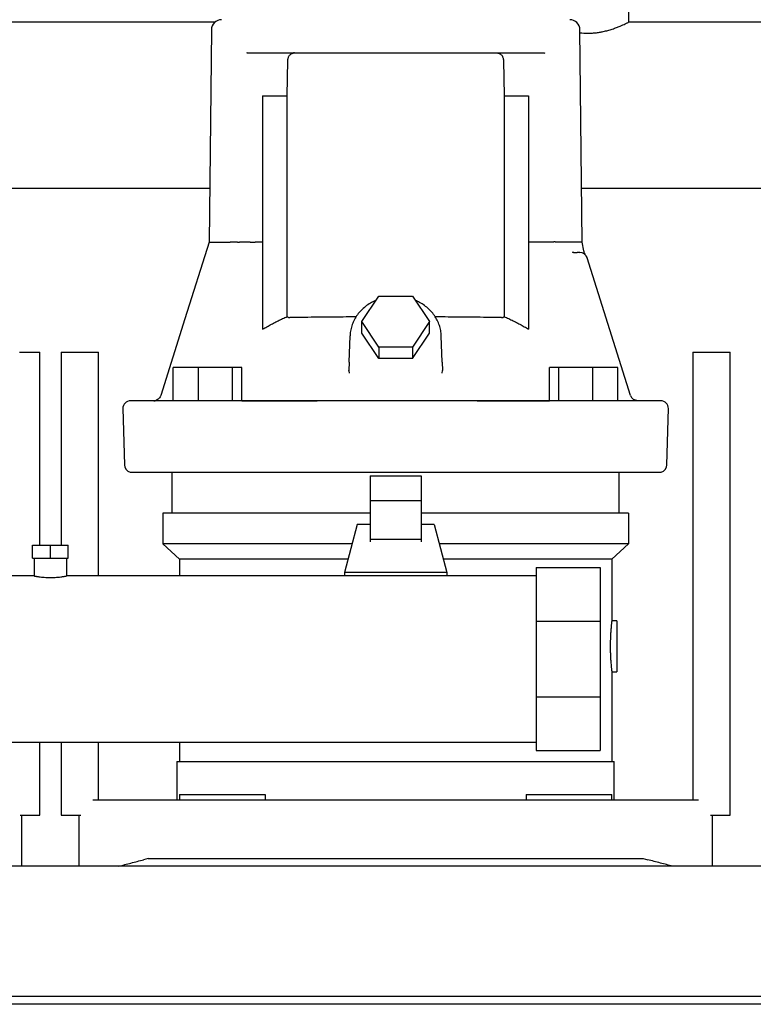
# Model space of a CAD drawing. Header units: millimetres. Extents: x 14 to 1750, y 13 to 884.
# Tile 2 of 7: x 290 to 577, y 13 to 398. Entities that reach past the tile are written whole.
import ezdxf

# ---------------------------------------------------------------- set-up
doc = ezdxf.new("R2010")
doc.units = ezdxf.units.MM

msp = doc.modelspace()

# ---------------------------------------------------------------- linework, layer by layer
at = {"color": 7, "linetype": 'Continuous', "lineweight": 25}
for p, q in [((528.43, 407.04), (528.43, 397.04)), ((366.74, 397.04), (238.12, 397.04)), ((592.43, 397.04), (528.43, 397.04)), ((365.39, 394.08), (364.52, 310.99)), ((510.34, 310.99), (509.47, 394.08)), ((379.37, 385.04), (379.06, 384.93)), ((379.37, 385.04), (495.49, 385.04)), ((495.49, 385.04), (495.76, 385)), ((395.01, 368.32), (395.29, 382.12)), ((479.56, 382.12), (479.85, 368.32)), ((385.43, 368.32), (395.01, 368.32)), ((385.43, 368.32), (385.43, 276.98)), ((395.01, 281.98), (395.01, 368.32)), ((479.85, 368.32), (479.85, 281.98)), ((479.85, 368.32), (489.41, 368.32)), ((489.41, 368.32), (489.41, 276.99)), ((364.74, 332.04), (240.12, 332.04)), ((592.43, 332.04), (510.12, 332.04)), ((375.62, 311.04), (374.38, 311.04)), ((375.62, 311.04), (376.39, 311.03)), ((385.43, 311.04), (382.46, 311.04)), ((492.39, 311.04), (489.41, 311.04)), ((499.23, 311.04), (494.27, 311.04)), ((511, 307.6), (510.33, 311.09)), ((506.97, 307), (506.54, 307.09)), ((506.54, 307.09), (507.13, 307.04)), ((506.97, 307), (507.13, 307.04)), ((507.13, 307.04), (506.97, 307)), ((507.13, 307.04), (508.36, 307.04)), ((508.81, 307.14), (509.41, 307.04)), ((508.81, 307.14), (509.41, 307.04)), ((509.84, 307), (509.84, 307)), ((511.49, 306.28), (511.51, 306.26)), ((511.49, 306.28), (511.51, 306.26)), ((512.14, 305.25), (512.1, 305.36)), ((512.27, 304.94), (512.14, 305.25)), ((529.27, 251.13), (512.27, 304.94)), ((424.15, 279.99), (430.79, 289.95)), ((430.79, 289.95), (444.07, 289.95)), ((444.07, 289.95), (450.71, 279.99)), ((430.79, 270.04), (424.15, 279.99)), ((424.15, 275.49), (424.15, 279.99)), ((450.71, 279.99), (444.07, 270.04)), ((450.71, 275.49), (450.71, 279.99)), ((419.25, 264.17), (419.61, 274.46)), ((430.79, 265.54), (424.15, 275.49)), ((444.07, 265.54), (450.71, 275.49)), ((455.61, 264.17), (455.25, 274.46)), ((444.07, 270.04), (430.79, 270.04)), ((430.79, 270.04), (430.79, 265.54)), ((444.07, 270.04), (444.07, 265.54)), ((290.29, 268.04), (298.27, 268.04)), ((298.27, 192.54), (298.27, 268.04)), ((306.59, 268.04), (306.59, 192.54)), ((306.59, 268.04), (314.56, 268.04)), ((314.56, 268.04), (321.19, 268.04)), ((321.19, 180.54), (321.19, 268.04)), ((553.67, 268.04), (553.67, 93.04)), ((553.67, 268.04), (560.29, 268.04)), ((560.29, 268.04), (568.27, 268.04)), ((568.27, 87.04), (568.27, 268.04)), ((350.5, 249.08), (350.5, 262.04)), ((360.3, 262.04), (350.5, 262.04)), ((360.3, 249.04), (360.3, 262.04)), ((373.68, 262.04), (360.3, 262.04)), ((373.68, 249.04), (373.68, 262.04)), ((377.27, 262.04), (373.68, 262.04)), ((377.27, 249.04), (377.27, 262.04)), ((419.25, 264.17), (419.16, 260.87)), ((444.07, 265.54), (430.79, 265.54)), ((455.61, 264.17), (455.7, 260.87)), ((497.59, 249.04), (497.58, 262.04)), ((501.17, 262.04), (497.58, 262.04)), ((501.17, 249.04), (501.17, 262.04)), ((514.55, 262.04), (501.17, 262.04)), ((524.35, 262.04), (514.55, 262.04)), ((514.55, 249.04), (514.55, 262.04)), ((524.35, 249.04), (524.35, 262.04)), ((419.08, 260.59), (419.16, 260.87)), ((419.08, 260.59), (419.16, 260.87)), ((419.16, 260.87), (419.19, 259.82)), ((455.65, 259.83), (455.7, 260.87)), ((455.65, 259.83), (455.7, 260.87)), ((455.78, 260.59), (455.7, 260.87)), ((347.84, 249.04), (333.77, 249.04)), ((343.77, 249.22), (343.84, 249.2)), ((519.69, 249.04), (355.17, 249.04)), ((377.27, 249.04), (406.77, 249.04)), ((469.36, 249.04), (497.59, 249.04)), ((531.67, 249.07), (530.78, 249.35)), ((531.67, 249.07), (531.76, 249.06)), ((330.78, 245.96), (331.35, 223.96)), ((543.5, 223.96), (544.08, 245.96)), ((350.08, 205.04), (350.08, 221.14)), ((427.43, 219.73), (427.43, 209.84)), ((427.43, 219.73), (447.43, 219.73)), ((447.43, 219.73), (447.43, 209.84)), ((524.78, 205.04), (524.78, 221.14)), ((447.43, 209.84), (427.43, 209.84)), ((427.43, 209.84), (427.43, 194.82)), ((447.43, 209.84), (447.43, 194.82)), ((346.43, 205.04), (346.43, 193.04)), ((427.43, 205.04), (346.43, 205.04)), ((528.43, 205.04), (447.43, 205.04)), ((528.43, 205.04), (528.43, 193.04)), ((422.43, 200.69), (417.43, 181.94)), ((427.43, 200.69), (422.43, 200.69)), ((452.43, 200.69), (447.43, 200.69)), ((452.43, 200.69), (457.43, 181.94)), ((295.43, 187.54), (295.43, 192.54)), ((295.43, 192.54), (302.43, 192.54)), ((302.43, 187.54), (302.43, 192.54)), ((302.43, 192.54), (309.43, 192.54)), ((309.43, 187.54), (309.43, 192.54)), ((352.93, 187.04), (346.43, 193.04)), ((420.39, 193.04), (346.43, 193.04)), ((447.43, 194.82), (427.43, 194.82)), ((427.43, 194.82), (427.43, 193.88)), ((447.43, 194.82), (447.43, 193.88)), ((528.43, 193.04), (454.47, 193.04)), ((521.93, 187.04), (528.43, 193.04)), ((295.43, 187.54), (302.43, 187.54)), ((296.08, 187.54), (296.08, 180.54)), ((302.43, 187.54), (309.43, 187.54)), ((308.78, 187.54), (308.78, 180.54)), ((418.79, 187.04), (352.93, 187.04)), ((352.93, 187.04), (352.93, 180.54)), ((521.93, 187.04), (456.07, 187.04)), ((521.93, 187.04), (521.93, 163.04)), ((457.43, 181.94), (417.43, 181.94)), ((417.43, 181.94), (417.43, 180.54)), ((457.43, 181.94), (457.43, 180.54)), ((492.43, 183.79), (517.43, 183.79)), ((492.43, 183.79), (492.43, 162.84)), ((517.43, 183.79), (517.43, 162.84)), ((296.08, 180.54), (120.93, 180.54)), ((492.43, 180.54), (308.78, 180.54)), ((492.43, 162.84), (517.43, 162.84)), ((492.43, 162.84), (492.43, 133.23)), ((517.43, 162.84), (517.43, 133.23)), ((523.93, 163.04), (521.93, 163.04)), ((523.93, 163.04), (523.93, 153.04)), ((523.93, 153.04), (523.93, 143.04)), ((521.93, 143.04), (523.93, 143.04)), ((521.93, 143.04), (521.93, 108.04)), ((492.43, 133.23), (492.43, 112.29)), ((492.43, 133.23), (517.43, 133.23)), ((517.43, 133.23), (517.43, 112.29)), ((119.93, 115.54), (492.43, 115.54)), ((298.27, 87.04), (298.27, 115.54)), ((306.59, 115.54), (306.59, 87.04)), ((321.19, 93.04), (321.19, 115.54)), ((352.93, 115.54), (352.93, 108.04)), ((492.43, 112.29), (517.43, 112.29)), ((351.93, 108.04), (351.93, 93.04)), ((351.93, 108.04), (437.43, 108.04)), ((437.43, 108.04), (522.93, 108.04)), ((522.93, 93.04), (522.93, 108.04)), ((318.98, 93.04), (338.88, 93.04)), ((338.88, 93.04), (535.98, 93.04)), ((352.93, 95.04), (352.93, 93.04)), ((352.93, 95.04), (374.27, 95.04)), ((374.27, 95.04), (386.46, 95.04)), ((386.46, 95.04), (386.46, 93.04)), ((488.4, 95.04), (488.4, 93.04)), ((488.4, 95.04), (500.59, 95.04)), ((500.59, 95.04), (521.93, 95.04)), ((521.93, 93.04), (521.93, 95.04)), ((535.98, 93.04), (555.88, 93.04)), ((290.56, 87.04), (298.27, 87.04)), ((291.18, 87.04), (291.18, 67.04)), ((306.59, 87.04), (314.29, 87.04)), ((313.68, 67.04), (313.68, 87.04)), ((560.56, 87.04), (568.27, 87.04)), ((561.18, 87.04), (561.18, 67.04)), ((340.68, 70.04), (338.88, 69.57)), ((340.68, 70.04), (534.18, 70.04)), ((534.18, 70.04), (535.98, 69.57)), ((913.68, 67.04), (13.68, 67.04)), ((908.68, 16.04), (18.68, 16.04)), ((908.68, 13.04), (18.68, 13.04))]:
    msp.add_line(p, q, dxfattribs=at)
at = {"color": 7, "linetype": 'Continuous', "lineweight": 25, "flags": 128}
for points in [[(364.52, 311.04), (355.05, 281.07), (345.59, 251.14)], [(541.08, 249.04), (540.91, 249.04), (540.38, 249.04), (539.51, 249.04), (538.28, 249.04), (536.71, 249.04), (534.8, 249.04), (532.54, 249.04), (529.95, 249.04), (527.02, 249.04)]]:
    msp.add_lwpolyline(points, dxfattribs=at)
at = {"color": 7, "linetype": 'Continuous', "lineweight": 25}
for centre, radius, start, end in [((369.39, 394.04), 4, 90, 179.4), ((505.47, 394.04), 4, 0.6, 90), ((509.4, 304.04), 3, 17.5339, 89.9999), ((532.13, 252.04), 3, 197.5339, 220.8635), ((333.77, 246.04), 3, 90.0005, 181.5), ((541.08, 246.04), 3, 358.5, 89.9995), ((334.35, 224.04), 3, 181.5, 255.1529), ((540.51, 224.04), 3, 284.8351, 358.5)]:
    msp.add_arc(centre, radius, start, end, dxfattribs=at)
for points, knots in [([(509.48, 392.91), (510.46, 392.83), (511.95, 392.7), (514.01, 392.77), (515.57, 392.9), (517.11, 393.12), (518.73, 393.43), (520.45, 393.85), (522.18, 394.38), (523.79, 394.96), (525.17, 395.51), (526.32, 396.01), (527.16, 396.4), (527.74, 396.68), (528.28, 396.95), (528.37, 397), (528.43, 397.04)], [0, 0, 0, 0, 0.1034609, 0.1589462, 0.2155251, 0.2698063, 0.3274992, 0.399251, 0.4753233, 0.5520402, 0.6325738, 0.7033854, 0.7760064, 0.8328994, 0.887407, 1, 1, 1, 1]), ([(395.29, 382.12), (395.29, 382.18), (395.3, 382.28), (395.31, 382.44), (395.33, 382.59), (395.36, 382.75), (395.39, 382.9), (395.46, 383.16), (395.59, 383.52), (395.83, 383.95), (396.14, 384.34), (396.45, 384.6), (396.74, 384.78), (396.98, 384.88), (397.25, 384.97), (397.43, 385), (397.52, 385.02)], [0, 0, 0, 0, 0.031993, 0.06413, 0.096467, 0.129057, 0.161952, 0.195204, 0.301507, 0.414424, 0.540619, 0.679465, 0.753544, 0.832894, 0.912316, 1, 1, 1, 1]), ([(477.33, 385.02), (477.38, 385.01), (477.48, 384.99), (477.62, 384.96), (477.75, 384.92), (477.92, 384.86), (478.11, 384.77), (478.4, 384.6), (478.72, 384.34), (479.03, 383.95), (479.27, 383.52), (479.41, 383.14), (479.49, 382.83), (479.53, 382.59), (479.55, 382.36), (479.56, 382.2), (479.56, 382.12)], [0, 0, 0, 0, 0.0448946, 0.0877283, 0.1285043, 0.1672269, 0.246546, 0.3206512, 0.4595188, 0.5857672, 0.6986998, 0.8050923, 0.8547401, 0.9036561, 0.9520156, 1, 1, 1, 1]), ([(365.69, 311.04), (366.33, 311.04), (367.24, 311.04), (369.58, 311.04), (371, 311.04), (372.67, 311.04)], [0, 0, 0, 0, 0.5, 0.5, 1, 1, 1, 1]), ([(373.81, 311.04), (373.78, 311.04), (373.7, 311.04), (373.59, 311.04), (373.5, 311.04), (373.41, 311.04), (373.32, 311.04), (373.25, 311.04), (373.18, 311.04), (373.15, 311.04), (373.13, 311.04)], [0, 0, 0, 0, 0.135107, 0.267773, 0.397789, 0.524922, 0.64893, 0.769581, 0.886665, 1, 1, 1, 1]), ([(374.38, 311.04), (374.37, 311.04), (374.33, 311.04), (374.27, 311.04), (374.22, 311.04), (374.17, 311.04), (374.13, 311.04), (374.07, 311.04), (373.99, 311.04), (373.9, 311.04), (373.84, 311.04), (373.81, 311.04)], [0, 0, 0, 0, 0.113606, 0.217617, 0.310579, 0.391453, 0.459552, 0.514572, 0.685732, 0.848184, 1, 1, 1, 1]), ([(380.59, 311.03), (380.31, 311.03), (379.61, 311.03), (378.5, 311.03), (377.38, 311.03), (376.68, 311.03), (376.39, 311.03)], [0, 0, 0, 0, 0.198225, 0.500005, 0.795673, 1, 1, 1, 1]), ([(380.59, 311.03), (380.86, 311.04), (381.16, 311.04), (381.8, 311.04), (382.13, 311.04), (382.46, 311.04)], [0, 0, 0, 0, 0.5, 0.5, 1, 1, 1, 1]), ([(502.19, 311.04), (502.17, 311.04), (502.13, 311.04), (502.06, 311.05), (501.98, 311.06), (501.9, 311.06), (501.82, 311.06), (501.73, 311.07), (501.64, 311.07), (501.55, 311.07), (501.46, 311.07), (501.37, 311.07), (501.27, 311.07), (501.18, 311.07), (501.09, 311.07), (500.99, 311.07), (500.9, 311.07), (500.81, 311.07), (500.73, 311.07), (500.64, 311.07), (500.55, 311.07), (500.47, 311.07), (500.39, 311.07), (500.31, 311.07), (500.24, 311.08), (500.17, 311.08), (500.1, 311.08), (500.03, 311.09), (499.96, 311.09), (499.9, 311.1), (499.83, 311.11), (499.75, 311.11), (499.67, 311.13), (499.6, 311.13), (499.53, 311.17), (499.48, 311.2), (499.42, 311.22), (499.39, 311.22), (499.36, 311.2), (499.33, 311.18), (499.3, 311.14), (499.26, 311.09), (499.24, 311.06), (499.23, 311.04)], [0, 0, 0, 0, 0.036786, 0.072864, 0.108245, 0.142933, 0.176924, 0.210212, 0.24279, 0.274649, 0.305783, 0.336189, 0.365863, 0.394808, 0.423027, 0.450528, 0.477319, 0.503412, 0.52882, 0.553551, 0.577611, 0.601003, 0.623729, 0.645789, 0.667183, 0.687913, 0.707979, 0.727383, 0.746126, 0.764212, 0.781645, 0.811566, 0.836149, 0.855408, 0.872317, 0.906934, 0.915609, 0.92466, 0.935063, 0.947478, 0.9623, 0.97976, 1, 1, 1, 1]), ([(509.4, 307.04), (509.38, 307.04), (509.26, 307.04), (508.88, 307.04), (508.62, 307.04), (508.36, 307.04)], [0, 0, 0, 0, 0.5, 0.5, 1, 1, 1, 1]), ([(511.51, 306.26), (511.39, 306.47), (511.16, 306.9), (511.05, 307.37), (511, 307.6)], [0, 0, 0, 0, 0.501344, 1, 1, 1, 1]), ([(429.62, 288.2), (429.26, 288.05), (428.18, 287.61), (426.53, 286.59), (424.72, 285.18), (423.14, 283.56), (421.82, 281.77), (420.79, 279.84), (420.07, 277.8), (419.7, 276), (419.63, 274.89), (419.61, 274.46)], [0, 0, 0, 0, 0.062134, 0.187358, 0.312389, 0.437091, 0.561321, 0.684959, 0.807944, 0.930304, 1, 1, 1, 1]), ([(455.26, 274.17), (455.24, 274.59), (455.2, 275.71), (454.86, 277.51), (454.19, 279.54), (453.22, 281.46), (451.97, 283.25), (450.46, 284.88), (448.72, 286.31), (446.97, 287.45), (445.75, 287.99), (445.23, 288.21)], [0, 0, 0, 0, 0.070553, 0.189776, 0.309042, 0.428538, 0.548447, 0.668876, 0.789851, 0.911334, 1, 1, 1, 1]), ([(385.43, 276.98), (385.71, 277.15), (386.27, 277.49), (387.12, 277.98), (387.97, 278.46), (388.84, 278.93), (389.7, 279.4), (390.57, 279.85), (391.45, 280.3), (392.33, 280.73), (393.22, 281.16), (394.11, 281.57), (394.71, 281.84), (395.01, 281.98)], [0, 0, 0, 0, 0.090772, 0.181537, 0.272308, 0.363096, 0.45391, 0.544764, 0.635667, 0.726631, 0.817667, 0.908786, 1, 1, 1, 1]), ([(395.01, 281.98), (395.04, 281.95), (395.09, 281.89), (395.18, 281.82), (395.27, 281.75), (395.37, 281.69), (395.49, 281.63), (395.65, 281.58), (395.84, 281.54), (395.97, 281.54), (396.04, 281.53)], [0, 0, 0, 0, 0.092014, 0.184689, 0.278434, 0.373648, 0.470707, 0.641643, 0.817562, 1, 1, 1, 1]), ([(421.92, 281.81), (420.22, 281.8), (416.51, 281.78), (411.08, 281.74), (405.63, 281.68), (400.5, 281.62), (397.54, 281.56), (396.04, 281.53)], [0, 0, 0, 0, 0.17015, 0.370854, 0.576063, 0.785779, 1, 1, 1, 1]), ([(478.82, 281.53), (477.32, 281.56), (474.36, 281.62), (469.23, 281.68), (463.78, 281.74), (458.34, 281.78), (454.62, 281.8), (452.91, 281.81)], [0, 0, 0, 0, 0.213999, 0.423511, 0.628538, 0.829079, 1, 1, 1, 1]), ([(478.82, 281.53), (478.86, 281.54), (478.94, 281.54), (479.06, 281.55), (479.18, 281.57), (479.29, 281.6), (479.42, 281.65), (479.56, 281.73), (479.71, 281.84), (479.8, 281.93), (479.85, 281.98)], [0, 0, 0, 0, 0.111665, 0.220786, 0.327689, 0.43272, 0.536244, 0.694553, 0.848551, 1, 1, 1, 1]), ([(479.85, 281.98), (480.15, 281.84), (480.75, 281.57), (481.64, 281.16), (482.52, 280.73), (483.4, 280.3), (484.28, 279.85), (485.15, 279.4), (486.01, 278.94), (486.87, 278.47), (487.72, 277.99), (488.57, 277.5), (489.13, 277.16), (489.41, 276.99)], [0, 0, 0, 0, 0.091212, 0.18233, 0.273366, 0.36433, 0.455233, 0.546087, 0.636902, 0.727689, 0.818461, 0.909227, 1, 1, 1, 1]), ([(345.59, 251.14), (345.51, 250.94), (345.34, 250.49), (344.89, 249.92), (344.32, 249.45), (343.86, 249.27), (343.63, 249.18)], [0, 0, 0, 0, 0.240901, 0.492412, 0.746729, 1, 1, 1, 1]), ([(529.87, 250.08), (529.83, 250.12), (529.65, 250.3), (529.53, 250.53), (529.44, 250.71)], [0, 0, 0, 0, 0.220309, 1, 1, 1, 1]), ([(342.92, 249.05), (343.04, 249.05), (343.35, 249.06), (343.97, 249.13), (344.34, 249.18)], [0, 0, 0, 0, 0.40416, 1, 1, 1, 1]), ([(343.52, 249.14), (343.67, 249.13), (343.98, 249.12), (345.87, 249.1), (348.08, 249.09), (349.94, 249.08), (350.5, 249.08)], [0, 0, 0, 0, 0.290084, 0.580976, 0.873484, 1, 1, 1, 1]), ([(355.17, 249.04), (354.32, 249.04), (353.51, 249.04), (351.99, 249.04), (351.29, 249.04), (350.04, 249.04), (349.47, 249.04), (348.52, 249.04), (348.14, 249.04), (347.84, 249.04)], [0, 0, 0, 0, 0.25, 0.25, 0.5, 0.5, 0.75, 0.75, 1, 1, 1, 1]), ([(527.02, 249.04), (526.72, 249.04), (526.33, 249.04), (525.37, 249.04), (524.81, 249.04), (523.56, 249.04), (522.85, 249.04), (521.34, 249.04), (520.54, 249.04), (519.69, 249.04)], [0, 0, 0, 0, 0.25, 0.25, 0.5, 0.5, 0.75, 0.75, 1, 1, 1, 1]), ([(531.23, 249.17), (531.04, 249.24), (530.66, 249.39), (530.2, 249.71), (529.96, 249.97), (529.87, 250.08)], [0, 0, 0, 0, 0.364716, 0.734154, 1, 1, 1, 1]), ([(531.08, 249.24), (531.12, 249.22), (531.3, 249.12), (531.51, 249.11), (531.67, 249.07)], [0, 0, 0, 0, 0.217249, 1, 1, 1, 1]), ([(333.58, 221.14), (333.58, 221.14), (333.59, 221.14), (333.6, 221.14), (333.63, 221.14), (333.66, 221.14), (333.71, 221.14), (333.77, 221.14), (333.84, 221.14), (333.92, 221.14), (334, 221.14), (334.1, 221.14), (334.21, 221.14), (334.33, 221.14), (334.51, 221.14), (334.87, 221.14), (335.5, 221.14), (336.32, 221.14), (337.44, 221.14), (339, 221.14), (340.83, 221.14), (342.24, 221.14), (343.04, 221.14), (343.87, 221.14), (344.74, 221.14), (345.64, 221.14), (346.58, 221.14), (347.23, 221.14), (347.56, 221.14)], [0, 0, 0, 0, 0.019231, 0.038463, 0.057694, 0.076925, 0.096156, 0.115388, 0.134619, 0.15385, 0.173081, 0.192312, 0.211543, 0.230774, 0.250005, 0.288796, 0.375005, 0.453087, 0.500006, 0.625001, 0.749995, 0.78571, 0.821425, 0.85714, 0.892855, 0.92857, 0.964285, 1, 1, 1, 1]), ([(347.56, 221.14), (347.6, 221.14), (347.68, 221.14), (347.82, 221.14), (348, 221.14), (348.22, 221.14), (348.48, 221.14), (348.92, 221.14), (349.58, 221.14), (350.38, 221.14), (351.09, 221.14), (351.63, 221.14), (352.2, 221.14), (352.8, 221.14), (353.42, 221.14), (354.05, 221.14), (354.71, 221.14), (355.15, 221.14), (355.38, 221.14)], [0, 0, 0, 0, 0.028762, 0.062653, 0.101645, 0.145737, 0.194965, 0.249404, 0.367674, 0.499556, 0.561958, 0.624301, 0.686771, 0.749509, 0.812346, 0.874908, 0.937394, 1, 1, 1, 1]), ([(355.38, 221.14), (355.84, 221.14), (357.24, 221.14), (360.09, 221.14), (364.41, 221.14), (370.23, 221.14), (377.59, 221.14), (386.5, 221.14), (397, 221.14), (409.11, 221.14), (422.82, 221.14), (436.94, 221.14), (450.54, 221.14), (462.68, 221.14), (473.62, 221.14), (483.36, 221.14), (491.91, 221.14), (499.28, 221.14), (505.49, 221.14), (510.57, 221.14), (514.52, 221.14), (517.37, 221.14), (518.9, 221.14), (519.48, 221.14)], [0, 0, 0, 0, 0.008753, 0.026696, 0.053828, 0.090151, 0.135662, 0.190362, 0.254251, 0.327327, 0.40959, 0.50104, 0.580659, 0.653427, 0.719344, 0.778409, 0.830622, 0.875984, 0.914492, 0.946149, 0.970952, 0.988903, 1, 1, 1, 1]), ([(519.48, 221.14), (519.58, 221.14), (519.8, 221.14), (520.16, 221.14), (520.57, 221.14), (521.02, 221.14), (521.52, 221.14), (522.25, 221.14), (523.2, 221.14), (524.09, 221.14), (524.77, 221.14), (525.23, 221.14), (525.66, 221.14), (526.06, 221.14), (526.43, 221.14), (526.75, 221.14), (527.05, 221.14), (527.21, 221.14), (527.3, 221.14)], [0, 0, 0, 0, 0.028404, 0.062081, 0.101004, 0.145169, 0.194609, 0.249403, 0.366351, 0.499555, 0.561959, 0.624303, 0.686774, 0.749512, 0.812349, 0.874911, 0.937396, 1, 1, 1, 1]), ([(527.3, 221.14), (527.47, 221.14), (527.82, 221.14), (528.33, 221.14), (528.84, 221.14), (529.33, 221.14), (529.81, 221.14), (530.29, 221.14), (530.75, 221.14), (531.21, 221.14), (531.65, 221.14), (532.09, 221.14), (532.51, 221.14), (532.93, 221.14), (533.33, 221.14), (533.73, 221.14), (534.24, 221.14), (535.29, 221.14), (536.54, 221.14), (537.78, 221.14), (538.56, 221.14), (539.11, 221.14), (539.48, 221.14), (539.82, 221.14), (540.13, 221.14), (540.4, 221.14), (540.63, 221.14), (540.83, 221.14), (540.99, 221.14), (541.12, 221.14), (541.21, 221.14), (541.26, 221.14), (541.27, 221.14), (541.27, 221.14)], [0, 0, 0, 0, 0.019048, 0.038096, 0.057144, 0.076191, 0.095239, 0.114287, 0.133335, 0.152383, 0.17143, 0.190478, 0.209526, 0.228574, 0.247622, 0.266669, 0.285717, 0.324649, 0.42857, 0.499998, 0.571426, 0.60714, 0.642855, 0.678569, 0.714284, 0.749999, 0.785713, 0.821428, 0.857142, 0.892857, 0.928571, 0.964286, 1, 1, 1, 1]), ([(296.08, 180.54), (296.08, 180.54), (296.08, 180.54), (296.09, 180.53), (296.12, 180.53), (296.15, 180.52), (296.19, 180.51), (296.25, 180.5), (296.31, 180.49), (296.38, 180.48), (296.47, 180.46), (296.6, 180.44), (296.82, 180.4), (297.12, 180.35), (297.49, 180.29), (298.04, 180.21), (298.88, 180.1), (299.99, 180), (301.19, 179.93), (302.43, 179.9), (303.66, 179.93), (304.87, 180), (305.98, 180.1), (306.81, 180.21), (307.36, 180.29), (307.74, 180.35), (308.04, 180.4), (308.29, 180.44), (308.48, 180.48), (308.62, 180.5), (308.71, 180.52), (308.77, 180.53), (308.77, 180.54), (308.78, 180.54)], [0, 0, 0, 0, 0.0119061, 0.023947, 0.0361233, 0.0484358, 0.0608849, 0.0734714, 0.0861959, 0.0990588, 0.1120607, 0.1252022, 0.154879, 0.1875582, 0.2139802, 0.250254, 0.3125975, 0.3750814, 0.4392815, 0.4998892, 0.5605503, 0.6248058, 0.6873818, 0.7498725, 0.7859707, 0.8122981, 0.8451533, 0.8749829, 0.9010832, 0.9266304, 0.9516291, 0.9760839, 1, 1, 1, 1]), ([(521.93, 163.04), (521.93, 163.03), (521.93, 163.03), (521.93, 163.02), (521.92, 162.99), (521.92, 162.96), (521.91, 162.91), (521.91, 162.86), (521.9, 162.79), (521.89, 162.71), (521.88, 162.62), (521.87, 162.51), (521.86, 162.4), (521.83, 162.2), (521.8, 161.88), (521.75, 161.4), (521.69, 160.81), (521.63, 160.12), (521.57, 159.35), (521.51, 158.54), (521.47, 157.74), (521.42, 156.94), (521.39, 156.23), (521.37, 155.58), (521.36, 154.94), (521.34, 154.3), (521.34, 153.66), (521.33, 153.24), (521.33, 153.04)], [0, 0, 0, 0, 0.01981, 0.03981, 0.059999, 0.080379, 0.100949, 0.121709, 0.14266, 0.163802, 0.185136, 0.206661, 0.228378, 0.250287, 0.30957, 0.374921, 0.427409, 0.50026, 0.573065, 0.62499, 0.690658, 0.750106, 0.793693, 0.836503, 0.878536, 0.919795, 0.960283, 1, 1, 1, 1]), ([(521.33, 153.04), (521.33, 152.93), (521.33, 152.72), (521.34, 152.41), (521.34, 152.09), (521.34, 151.78), (521.35, 151.46), (521.36, 151.14), (521.36, 150.81), (521.37, 150.49), (521.38, 150.17), (521.39, 149.85), (521.41, 149.53), (521.43, 149.02), (521.47, 148.33), (521.51, 147.53), (521.57, 146.72), (521.63, 145.95), (521.69, 145.26), (521.75, 144.67), (521.8, 144.2), (521.84, 143.82), (521.87, 143.55), (521.89, 143.36), (521.91, 143.21), (521.92, 143.11), (521.93, 143.05), (521.93, 143.04), (521.93, 143.04)], [0, 0, 0, 0, 0.019766, 0.039725, 0.059876, 0.08022, 0.100758, 0.121489, 0.142414, 0.163533, 0.184846, 0.206354, 0.228057, 0.249954, 0.309439, 0.375171, 0.427109, 0.50006, 0.572569, 0.624897, 0.690561, 0.750114, 0.793662, 0.836448, 0.878472, 0.919738, 0.960246, 1, 1, 1, 1]), ([(329.18, 67.04), (330.7, 67.43), (332.3, 67.85), (335.56, 68.7), (337.23, 69.14), (338.88, 69.57)], [0, 0, 0, 0, 0.5, 0.5, 1, 1, 1, 1]), ([(545.68, 67.04), (544.16, 67.43), (542.56, 67.85), (539.29, 68.7), (537.63, 69.14), (535.98, 69.57)], [0, 0, 0, 0, 0.5, 0.5, 1, 1, 1, 1])]:
    msp.add_open_spline(points, degree=3, knots=knots, dxfattribs=at)
for points in [[(397.83, 385.04), (397.73, 385.04), (397.63, 385.03), (397.52, 385.02)], [(364.52, 311.04), (364.52, 311.04), (364.7, 311.04), (365.07, 311.04)], [(365.07, 311.04), (365.15, 311.04), (365.24, 311.04), (365.34, 311.04)], [(365.34, 311.04), (365.44, 311.04), (365.56, 311.04), (365.69, 311.04)], [(373.13, 311.04), (372.97, 311.04), (372.82, 311.04), (372.67, 311.04)], [(494.27, 311.04), (493.73, 311.03), (493.06, 311.03), (492.39, 311.04)], [(507.42, 311.04), (506.11, 311.04), (504.35, 311.04), (502.19, 311.04)], [(508.48, 311.04), (508.17, 311.04), (507.81, 311.04), (507.42, 311.04)], [(509.38, 311.04), (509.13, 311.04), (508.83, 311.04), (508.48, 311.04)], [(509.78, 311.04), (509.67, 311.04), (509.53, 311.04), (509.38, 311.04)], [(510.34, 310.99), (510.34, 311.04), (510.15, 311.04), (509.78, 311.04)], [(509.4, 307.04), (509.4, 307.04), (509.4, 307.04), (509.4, 307.04)], [(532.1, 249.04), (531.81, 249.04), (531.5, 249.08), (531.23, 249.17)]]:
    msp.add_open_spline(points, degree=3, dxfattribs=at)

doc.saveas('drawing.dxf')
